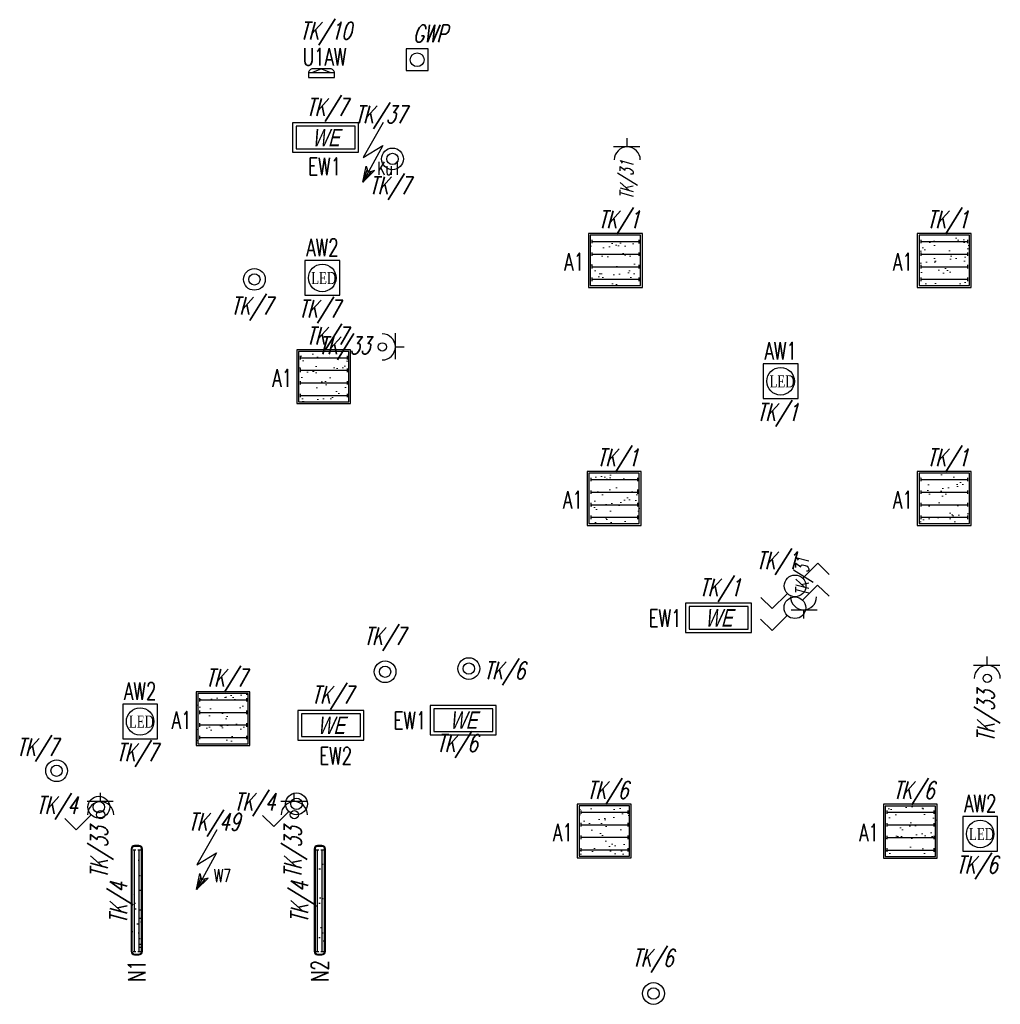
# Model space of a CAD drawing. Header units: millimetres. Extents: x 181179 to 194214, y -11455 to -6501.
# Tile 1 of 6: x 181179 to 182308, y -10601 to -9468. Entities that reach past the tile are written whole.
import ezdxf
from ezdxf.enums import TextEntityAlignment as Align

# ---------------------------------------------------------------- set-up
doc = ezdxf.new("R2010")
doc.units = ezdxf.units.MM
doc.layers.get('0').update_dxf_attribs({"lineweight": 30})
doc.layers.add('ele_oswietlenie', color=4, linetype='Continuous', lineweight=30)
doc.layers.add('ele_sila', color=6, linetype='Continuous', lineweight=30)
doc.styles.add('ele opis', font='romans.shx', dxfattribs={"width": 0.7, "oblique": 15})
doc.styles.add('Opis ele', font='romans.shx', dxfattribs={"width": 0.7})
doc.styles.get("Standard").update_dxf_attribs({"font": 'romans.shx', "width": 0.7, "oblique": 15})

# ---------------------------------------------------------------- blocks, each defined once
blk = doc.blocks.new('Oprawa TORINO M 4x18W')
at = {"lineweight": 0}
h = blk.add_hatch(dxfattribs=at)
h.set_pattern_fill('AR-SAND', color=256, scale=0.5, style=0)
h.paths.add_polyline_path([(-70.4, -42.2), (-70.4, 15.8), (-12.4, 15.8), (-12.4, -42.2)])
for p, q in [((-68.4, 10.6), (-68.4, 6.6)), ((-68.4, 8.6), (-14.4, 8.6)), ((-14.4, 10.6), (-14.4, 6.6)), ((-68.4, -3.9), (-68.4, -7.9)), ((-68.4, -5.9), (-14.4, -5.9)), ((-14.4, -3.9), (-14.4, -7.9)), ((-68.4, -18.4), (-68.4, -22.4)), ((-68.4, -20.4), (-14.4, -20.4)), ((-14.4, -18.4), (-14.4, -22.4)), ((-68.4, -32.9), (-68.4, -36.9)), ((-14.4, -32.9), (-14.4, -36.9)), ((-68.4, -34.9), (-14.4, -34.9))]:
    blk.add_line(p, q)
for points in [[(-72.4, -44.2), (-10.4, -44.2), (-10.4, 17.8), (-72.4, 17.8)], [(-70.4, -42.2), (-12.4, -42.2), (-12.4, 15.8), (-70.4, 15.8)]]:
    blk.add_lwpolyline(points, close=True)
at = {"width": 0.7}
blk.add_attdef('RO/OB', text='', height=20, dxfattribs=at).set_placement((-47, 26.2), align=Align.MIDDLE)
at = {"flags": 1}
blk.add_attdef('MOC', (6.7, -7.2), '', height=10, dxfattribs=at)
for tag, p in [('OZNACZENIE', (-88.9, -14.7)), ('GRUPA', (26.5, -21.1))]:
    blk.add_attdef(tag, text='', height=15).set_placement(p, align=Align.MIDDLE)
at = {"color": 3}
blk.add_attdef('AW', (-50.1, -56.6), '', height=15, dxfattribs=at)
blk = doc.blocks.new('Oprawa AQUAR 2x36W')
h = blk.add_hatch()
h.set_pattern_fill('AR-SAND', color=256, scale=0.5, style=0)
h.paths.add_polyline_path([(-145.3, -3.2), (-145.3, -8.2, 0.414214), (-142.3, -11.2), (-24.3, -11.2, 0.414214), (-21.3, -8.2), (-21.3, -3.2, 0.414214), (-24.3, -0.2), (-142.3, -0.2, 0.414214)])
for p, q in [((-142.3, -1.5), (-142.3, -4.5)), ((-142.3, -3), (-25.3, -3)), ((-142.3, -6.9), (-142.3, -9.9)), ((-142.3, -8.4), (-25.3, -8.4)), ((-25.3, -1.5), (-25.3, -4.5)), ((-25.3, -6.9), (-25.3, -9.9))]:
    blk.add_line(p, q)
for points in [[(-142.3, -12.2), (-24.3, -12.2, 0.414214), (-20.3, -8.2), (-20.3, -3.2, 0.414214), (-24.3, 0.8), (-142.3, 0.8, 0.414214), (-146.3, -3.2), (-146.3, -8.2, 0.414214)], [(-142.3, -11.2), (-24.3, -11.2, 0.414214), (-21.3, -8.2), (-21.3, -3.2, 0.414214), (-24.3, -0.2), (-142.3, -0.2, 0.414214), (-145.3, -3.2), (-145.3, -8.2, 0.414214)]]:
    blk.add_lwpolyline(points, format="xyb", close=True)
for tag, height, p in [('RO/OB', 15, (-87.2, 9.6)), ('OZNACZENIE', 15, (-157.8, -5.2)), ('GRUPA', 10, (-2.5, -46.6))]:
    blk.add_attdef(tag, text='', height=height).set_placement(p, align=Align.MIDDLE)
at = {"color": 3}
blk.add_attdef('AW', (-95.3, -28.5), '', height=15, dxfattribs=at)
at = {"flags": 1}
blk.add_attdef('MOC', (-22.2, -32.7), '', height=10, dxfattribs=at)
blk = doc.blocks.new('Oprawa DROP I 1x13')
for p, q in [((-46.9, -17.3), (-17, -17.3)), ((-32, -13.1), (-42.4, -17.3)), ((-32, -13.1), (-21.6, -17.3))]:
    blk.add_line(p, q)
blk.add_lwpolyline([(-47, -23.1), (-17, -23.1), (-17, -18.1, 0.414214), (-22, -13.1), (-42, -13.1, 0.414214), (-47, -18.1)], format="xyb", close=True)
for tag, p in [('RO/OB', (-31.7, 15.3)), ('OZNACZENIE', (-117.1, -28.3)), ('GRUPA', (26.5, -21.1))]:
    blk.add_attdef(tag, text='', height=10).set_placement(p, align=Align.MIDDLE)
at = {"flags": 1}
blk.add_attdef('MOC', (6.7, -7.2), '', height=10, dxfattribs=at)
blk.add_attdef('AW', (-40.5, -73.8), '', height=10)
blk = doc.blocks.new('Oprawa EW LED 3W sym')
at = {"color": 3}
blk.add_lwpolyline([(-118.6, -20.4), (-78.6, -20.4), (-78.6, 19.6), (-118.6, 19.6)], close=True, dxfattribs=at)
blk.add_circle((-98.6, -0.4), 15.8, dxfattribs=at)
at = {"color": 3, "insert": (-111.4, 6.5), "char_height": 14, "attachment_point": 1, "style": 'Opis ele'}
blk.add_mtext_dynamic_manual_height_columns('{\\fTimes New Roman|b0|i0|c238|p18;LED}', width=20.669, gutter_width=12.5, heights=[0], dxfattribs=at)
for tag, p in [('RO/OB', (-99.2, 12.9)), ('OZNACZENIE', (-220.1, -24.1))]:
    blk.add_attdef(tag, text='', height=10).set_placement(p, align=Align.MIDDLE)
at = {"flags": 1}
blk.add_attdef('MOC', (6.7, -7.2), '', height=10, dxfattribs=at)
blk = doc.blocks.new('Oprawa EXIT 1x8W n')
at = {"color": 3}
for points in [[(-141.7, -32.4), (-65.7, -32.4), (-65.7, 1.6), (-141.7, 1.6)], [(-137.7, -28.4), (-69.7, -28.4), (-69.7, -2.4), (-137.7, -2.4)]]:
    blk.add_lwpolyline(points, close=True, dxfattribs=at)
at = {"color": 3, "insert": (-103.7, -15.4), "char_height": 20, "width": 68, "attachment_point": 5}
blk.add_mtext('{\\fArial|b0|i0|c238|p34;WE}', dxfattribs=at)
for tag, p in [('RO/OB', (-99.2, 12.9)), ('OZNACZENIE', (-106.6, -21.6))]:
    blk.add_attdef(tag, text='', height=15).set_placement(p, align=Align.MIDDLE)
at = {"flags": 1}
blk.add_attdef('MOC', (-77.8, -7.3), '', height=10, dxfattribs=at)
blk = doc.blocks.new('Wypust')
for p, q in [((3.1, 34.3), (-19.8, -6.1)), ((2.9, 7.7), (-20.3, -34.5)), ((-19.8, -6.1), (2.9, 7.7)), ((-20.3, -34.5), (-16.4, -16)), ((-15.3, -19.7), (-20.3, -34.5)), ((-20.3, -34.5), (-6.8, -21.3)), ((-10.5, -22.4), (-20.3, -34.5)), ((-16.4, -16), (-14.2, -23.4)), ((-6.8, -21.3), (-14.2, -23.4))]:
    blk.add_line(p, q)
at = {"width": 0.7}
for tag, height, p in [('RO/OB', 20, (0.3, 42)), ('UWAGA', 15, (-44.1, -16.9))]:
    blk.add_attdef(tag, text='', height=height, dxfattribs=at).set_placement(p, align=Align.MIDDLE)
at = {"flags": 1}
blk.add_attdef('MOC', (10.8, 8.5), '', height=10, dxfattribs=at)
blk = doc.blocks.new('Gn 230V IP20')
for p, q in [((-14.3, 10), (15.7, 10)), ((0, 10), (0, 0))]:
    blk.add_line(p, q)
blk.add_arc((0, 25), 15, 180, 0)
blk.add_attdef('RO/OB', text='', height=10).set_placement((-0.1, 33.7), align=Align.MIDDLE)
at = {"flags": 1}
blk.add_attdef('MOC', (25.6, 12.9), '', height=10, dxfattribs=at)
blk = doc.blocks.new('Gn 230V IP44')
for p, q in [((-14.3, 10), (15.7, 10)), ((0, 10), (0, 0))]:
    blk.add_line(p, q)
blk.add_circle((0, 25), 4.82)
blk.add_arc((0, 25), 15, 180, 0)
blk.add_attdef('RO/OB', text='', height=15).set_placement((0.3, 42), align=Align.MIDDLE)
at = {"flags": 1}
blk.add_attdef('MOC', (25.6, 12.9), '', height=10, dxfattribs=at)
at = {"width": 0.7}
blk.add_attdef('UWAGA', text='', height=20, dxfattribs=at).set_placement((-36.2, -4.2), align=Align.CENTER)
blk = doc.blocks.new('Przycisk. IP44')
for radius in [12.5, 6.51]:
    blk.add_circle((-43.5, -30.7), radius)
for tag, p in [('RO/OB', (-31.7, 15.3)), ('GRUPA', (35.1, -9.6)), ('GRUPA', (26.5, -21.1))]:
    blk.add_attdef(tag, text='', height=15).set_placement(p, align=Align.MIDDLE)
blk = doc.blocks.new('Wylacznik sch.  IP20')
for p, q in [((-34.7, -21.9), (-17.4, -4.6)), ((-17.4, -4.6), (-4.2, -17.4)), ((-69.7, -56.8), (-82.9, -44)), ((-52.4, -39.6), (-69.7, -56.8))]:
    blk.add_line(p, q)
blk.add_circle((-43.5, -30.7), 12.5)
at = {"width": 0.7}
blk.add_attdef('RO/OB', text='', height=20, dxfattribs=at).set_placement((-31.7, 15.3), align=Align.MIDDLE)
for p in [(35.1, -9.6), (-56.4, -57.4)]:
    blk.add_attdef('GRUPA', text='', height=10).set_placement(p, align=Align.MIDDLE)
blk = doc.blocks.new('Wylacznik 1b IP44')
for p, q in [((-34.7, -21.9), (-17.4, -4.6)), ((-17.4, -4.6), (-4.2, -17.4))]:
    blk.add_line(p, q)
for radius in [12.5, 6.51]:
    blk.add_circle((-43.5, -30.7), radius)
for tag, p in [('RO/OB', (-31.7, 15.3)), ('GRUPA', (35.1, -9.6)), ('GRUPA', (26.5, -21.1))]:
    blk.add_attdef(tag, text='', height=15).set_placement(p, align=Align.MIDDLE)

msp = doc.modelspace()

# ---------------------------------------------------------------- linework, layer by layer
at = {"lineweight": 25}
msp.add_lwpolyline([(181624.4, -9526.2), (181649.4, -9526.2), (181649.4, -9501.2), (181624.4, -9501.2)], close=True, dxfattribs=at)
msp.add_circle((181636.9, -9513.7), 7.92, dxfattribs=at)

# ---------------------------------------------------------------- block references
at = {"layer": 'ele_oswietlenie'}
ref = msp.add_blockref('Oprawa DROP I 1x13', (181558.8, -9511), dxfattribs=at)
ref.add_attrib('RO/OB', 'TK/10', dxfattribs={"layer": '0', "height": 20, "oblique": 15, "width": 0.7}).set_placement((181531.7, -9481.8), align=Align.MIDDLE)
ref.add_attrib('OZNACZENIE', 'U1AW', dxfattribs={"layer": '0', "height": 20, "width": 0.7}).set_placement((181530.3, -9510.5), align=Align.MIDDLE)
ref = msp.add_blockref('Oprawa EXIT 1x8W n', (181635.2, -9587.9), dxfattribs=at)
ref.add_attrib('RO/OB', 'TK/7', dxfattribs={"layer": '0', "height": 20, "oblique": 15, "width": 0.7}).set_placement((181533.1, -9569.7), align=Align.MIDDLE)
ref.add_attrib('OZNACZENIE', 'EW1', dxfattribs={"layer": '0', "height": 20, "width": 0.7}).set_placement((181530.4, -9636.5), align=Align.MIDDLE)
ref = msp.add_blockref('Przycisk. IP44', (181652, -9597.2), dxfattribs=at)
ref.add_attrib('RO/OB', 'TK/7', dxfattribs={"layer": '0', "height": 20, "style": 'ele opis', "oblique": 15, "width": 0.7}).set_placement((181605.5, -9659.9), align=Align.MIDDLE)
ref = msp.add_blockref('Oprawa TORINO M 4x18W', (181906.6, -9731.6), dxfattribs=at)
ref.add_attrib('RO/OB', 'TK/1', dxfattribs={"layer": '0', "height": 20, "oblique": 15, "width": 0.7}).set_placement((181869.1, -9699.1), align=Align.MIDDLE)
ref.add_attrib('OZNACZENIE', 'A1', dxfattribs={"layer": '0', "height": 20, "width": 0.7}).set_placement((181817.7, -9746.4), align=Align.MIDDLE)
ref = msp.add_blockref('Oprawa TORINO M 4x18W', (182285.1, -9731.6), dxfattribs=at)
ref.add_attrib('RO/OB', 'TK/1', dxfattribs={"layer": '0', "height": 20, "oblique": 15, "width": 0.7}).set_placement((182247.6, -9699.1), align=Align.MIDDLE)
ref.add_attrib('OZNACZENIE', 'A1', dxfattribs={"layer": '0', "height": 20, "width": 0.7}).set_placement((182196.2, -9746.4), align=Align.MIDDLE)
ref = msp.add_blockref('Oprawa EW LED 3W sym', (181626.3, -9764.6), dxfattribs=at)
ref.add_attrib('RO/OB', 'TK/7', dxfattribs={"layer": '0', "height": 20, "oblique": 15, "width": 0.7}).set_placement((181524.2, -9801.9), align=Align.MIDDLE)
ref.add_attrib('OZNACZENIE', 'AW2', dxfattribs={"layer": '0', "height": 20, "width": 0.7}).set_placement((181527.9, -9729.9), align=Align.MIDDLE)
ref = msp.add_blockref('Przycisk. IP44', (181493, -9735.9), dxfattribs=at)
ref.add_attrib('RO/OB', 'TK/7', dxfattribs={"layer": '0', "height": 20, "style": 'ele opis', "oblique": 15, "width": 0.7}).set_placement((181446.4, -9798.6), align=Align.MIDDLE)
ref = msp.add_blockref('Oprawa TORINO M 4x18W', (181570.7, -9865.4), dxfattribs=at)
ref.add_attrib('RO/OB', 'TK/7', dxfattribs={"layer": '0', "height": 20, "oblique": 15, "width": 0.7}).set_placement((181533.2, -9832.9), align=Align.MIDDLE)
ref.add_attrib('OZNACZENIE', 'A1', dxfattribs={"layer": '0', "height": 20, "width": 0.7}).set_placement((181481.7, -9880.2), align=Align.MIDDLE)
ref = msp.add_blockref('Oprawa EW LED 3W sym', (182154, -9883.6), dxfattribs=at)
ref.add_attrib('RO/OB', 'TK/1', dxfattribs={"layer": '0', "height": 20, "oblique": 15, "width": 0.7}).set_placement((182051.8, -9920.9), align=Align.MIDDLE)
ref.add_attrib('OZNACZENIE', 'AW1', dxfattribs={"layer": '0', "height": 20, "width": 0.7}).set_placement((182055.5, -9849), align=Align.MIDDLE)
ref = msp.add_blockref('Oprawa TORINO M 4x18W', (181905.1, -10005.7), dxfattribs=at)
ref.add_attrib('RO/OB', 'TK/1', dxfattribs={"layer": '0', "height": 20, "oblique": 15, "width": 0.7}).set_placement((181867.6, -9973.2), align=Align.MIDDLE)
ref.add_attrib('OZNACZENIE', 'A1', dxfattribs={"layer": '0', "height": 20, "width": 0.7}).set_placement((181816.2, -10020.4), align=Align.MIDDLE)
ref = msp.add_blockref('Oprawa TORINO M 4x18W', (182285.1, -10005.7), dxfattribs=at)
ref.add_attrib('RO/OB', 'TK/1', dxfattribs={"layer": '0', "height": 20, "oblique": 15, "width": 0.7}).set_placement((182247.6, -9973.2), align=Align.MIDDLE)
ref.add_attrib('OZNACZENIE', 'A1', dxfattribs={"layer": '0', "height": 20, "width": 0.7}).set_placement((182196.2, -10020.4), align=Align.MIDDLE)
ref = msp.add_blockref('Wylacznik sch.  IP20', (182115.5, -10089), dxfattribs=at)
ref.add_attrib('RO/OB', 'TK/1', dxfattribs={"layer": '0', "height": 20, "oblique": 15, "width": 0.7}).set_placement((182051.3, -10091.7), align=Align.MIDDLE)
ref = msp.add_blockref('Oprawa EXIT 1x8W n', (182087.6, -10141), dxfattribs=at)
ref.add_attrib('RO/OB', 'TK/1', dxfattribs={"layer": '0', "height": 20, "oblique": 15, "width": 0.7}).set_placement((181985.5, -10122.8), align=Align.MIDDLE)
ref.add_attrib('OZNACZENIE', 'EW1', dxfattribs={"layer": '0', "height": 20, "width": 0.7}).set_placement((181922.4, -10156.9), align=Align.MIDDLE)
msp.add_blockref('Wylacznik sch.  IP20', (182115.3, -10114), dxfattribs=at)
ref = msp.add_blockref('Przycisk. IP44', (181643.5, -10187.8), dxfattribs=at)
ref.add_attrib('RO/OB', 'TK/7', dxfattribs={"layer": '0', "height": 20, "style": 'ele opis', "oblique": 15, "width": 0.7}).set_placement((181599.3, -10179.1), align=Align.MIDDLE)
ref = msp.add_blockref('Przycisk. IP44', (181739.9, -10184.2), dxfattribs=at)
ref.add_attrib('RO/OB', 'TK/6', dxfattribs={"layer": '0', "height": 20, "style": 'ele opis', "oblique": 15, "width": 0.7}).set_placement((181737.4, -10218.6), align=Align.MIDDLE)
ref = msp.add_blockref('Oprawa TORINO M 4x18W', (181454.7, -10259.4), dxfattribs=at)
ref.add_attrib('RO/OB', 'TK/7', dxfattribs={"layer": '0', "height": 20, "oblique": 15, "width": 0.7}).set_placement((181417.2, -10226.9), align=Align.MIDDLE)
ref.add_attrib('OZNACZENIE', 'A1', dxfattribs={"layer": '0', "height": 20, "width": 0.7}).set_placement((181365.7, -10274.1), align=Align.MIDDLE)
ref = msp.add_blockref('Oprawa EW LED 3W sym', (181416.5, -10275.4), dxfattribs=at)
ref.add_attrib('RO/OB', 'TK/7', dxfattribs={"layer": '0', "height": 20, "oblique": 15, "width": 0.7}).set_placement((181314.3, -10312.7), align=Align.MIDDLE)
ref.add_attrib('OZNACZENIE', 'AW2', dxfattribs={"layer": '0', "height": 20, "width": 0.7}).set_placement((181318.1, -10240.8), align=Align.MIDDLE)
ref = msp.add_blockref('Oprawa EXIT 1x8W n', (181641.4, -10264.7), dxfattribs=at)
ref.add_attrib('RO/OB', 'TK/7', dxfattribs={"layer": '0', "height": 20, "oblique": 15, "width": 0.7}).set_placement((181539.3, -10246.6), align=Align.MIDDLE)
ref.add_attrib('OZNACZENIE', 'EW2', dxfattribs={"layer": '0', "height": 20, "width": 0.7}).set_placement((181543.1, -10315.4), align=Align.MIDDLE)
ref = msp.add_blockref('Oprawa EXIT 1x8W n', (181793.7, -10258.8), dxfattribs=at)
ref.add_attrib('RO/OB', 'TK/6', dxfattribs={"layer": '0', "height": 20, "oblique": 15, "width": 0.7}).set_placement((181682.9, -10302.2), align=Align.MIDDLE)
ref.add_attrib('OZNACZENIE', 'EW1', dxfattribs={"layer": '0', "height": 20, "width": 0.7}).set_placement((181628.6, -10274.6), align=Align.MIDDLE)
ref = msp.add_blockref('Przycisk. IP44', (181265.3, -10301.8), dxfattribs=at)
ref.add_attrib('RO/OB', 'TK/7', dxfattribs={"layer": '0', "height": 20, "style": 'ele opis', "oblique": 15, "width": 0.7}).set_placement((181199.6, -10306.6), align=Align.MIDDLE)
ref = msp.add_blockref('Oprawa TORINO M 4x18W', (181893.7, -10388.7), dxfattribs=at)
ref.add_attrib('RO/OB', 'TK/6', dxfattribs={"layer": '0', "height": 20, "oblique": 15, "width": 0.7}).set_placement((181856.2, -10356.2), align=Align.MIDDLE)
ref.add_attrib('OZNACZENIE', 'A1', dxfattribs={"layer": '0', "height": 20, "width": 0.7}).set_placement((181804.8, -10403.5), align=Align.MIDDLE)
ref = msp.add_blockref('Oprawa TORINO M 4x18W', (182246.2, -10388.9), dxfattribs=at)
ref.add_attrib('RO/OB', 'TK/6', dxfattribs={"layer": '0', "height": 20, "oblique": 15, "width": 0.7}).set_placement((182208.7, -10356.4), align=Align.MIDDLE)
ref.add_attrib('OZNACZENIE', 'A1', dxfattribs={"layer": '0', "height": 20, "width": 0.7}).set_placement((182157.2, -10403.7), align=Align.MIDDLE)
ref = msp.add_blockref('Wylacznik 1b IP44', (181226.9, -10405), dxfattribs=dict(at, rotation=180))
ref.add_attrib('RO/OB', 'TK/4', dxfattribs={"layer": '0', "height": 20, "oblique": 15, "width": 0.7}).set_placement((181222.2, -10373.5), align=Align.MIDDLE)
ref = msp.add_blockref('Wylacznik 1b IP44', (181454.5, -10401.3), dxfattribs=dict(at, rotation=180))
ref.add_attrib('RO/OB', 'TK/4', dxfattribs={"layer": '0', "height": 20, "oblique": 15, "width": 0.7}).set_placement((181449.8, -10369.7), align=Align.MIDDLE)
ref = msp.add_blockref('Oprawa EW LED 3W sym', (182383.7, -10404.9), dxfattribs=at)
ref.add_attrib('RO/OB', 'TK/6', dxfattribs={"layer": '0', "height": 20, "oblique": 15, "width": 0.7}).set_placement((182281.5, -10442.2), align=Align.MIDDLE)
ref.add_attrib('OZNACZENIE', 'AW2', dxfattribs={"layer": '0', "height": 20, "width": 0.7}).set_placement((182285.3, -10370.3), align=Align.MIDDLE)
ref = msp.add_blockref('Oprawa AQUAR 2x36W', (181308.4, -10398.3), dxfattribs=dict(at, rotation=90))
ref.add_attrib('RO/OB', 'TK/4', dxfattribs={"layer": '0', "height": 20, "rotation": 90, "oblique": 15, "width": 0.7}).set_placement((181294.6, -10484.8), align=Align.MIDDLE)
ref.add_attrib('OZNACZENIE', 'N1', dxfattribs={"layer": '0', "height": 20, "rotation": 90, "width": 0.7}).set_placement((181314, -10563.2), align=Align.MIDDLE)
ref = msp.add_blockref('Oprawa AQUAR 2x36W', (181519.1, -10398.3), dxfattribs=dict(at, rotation=90))
ref.add_attrib('RO/OB', 'TK/4', dxfattribs={"layer": '0', "height": 20, "rotation": 90, "oblique": 15, "width": 0.7}).set_placement((181503, -10484.1), align=Align.MIDDLE)
ref.add_attrib('OZNACZENIE', 'N2', dxfattribs={"layer": '0', "height": 20, "rotation": 90, "width": 0.7}).set_placement((181524.7, -10563.2), align=Align.MIDDLE)
ref = msp.add_blockref('Przycisk. IP44', (181952.5, -10558.3), dxfattribs=at)
ref.add_attrib('RO/OB', 'TK/6', dxfattribs={"layer": '0', "height": 20, "style": 'ele opis', "oblique": 15, "width": 0.7}).set_placement((181908.3, -10549.5), align=Align.MIDDLE)
at = {"layer": 'ele_sila', "lineweight": 0}
ref = msp.add_blockref('Wypust', (181594.6, -9620.1), dxfattribs=at)
ref.add_attrib('RO/OB', 'TK/37', dxfattribs={"layer": '0', "height": 20, "oblique": 15, "width": 0.7}).set_placement((181594.9, -9578.1), align=Align.MIDDLE)
ref.add_attrib('UWAGA', 'Ku1', dxfattribs={"layer": '0', "height": 15, "width": 0.7}).set_placement((181604.3, -9638.6), align=Align.MIDDLE)
at = {"layer": 'ele_sila'}
ref = msp.add_blockref('Gn 230V IP20', (181878.8, -9604.1), dxfattribs=dict(at, rotation=180))
ref.add_attrib('RO/OB', 'TK/31', dxfattribs={"layer": '0', "height": 15, "rotation": 90, "oblique": 15, "width": 0.7}).set_placement((181879.1, -9652), align=Align.MIDDLE)
at = {"layer": 'ele_sila', "lineweight": 0}
ref = msp.add_blockref('Gn 230V IP44', (181621.8, -9844.4), dxfattribs=dict(at, rotation=90))
ref.add_attrib('RO/OB', 'TK/33', dxfattribs={"layer": '0', "height": 20, "oblique": 15, "width": 0.7}).set_placement((181553.3, -9844.1), align=Align.MIDDLE)
at = {"layer": 'ele_sila'}
ref = msp.add_blockref('Gn 230V IP20', (182081.8, -10157.1), dxfattribs=at)
ref.add_attrib('RO/OB', 'TK/31', dxfattribs={"layer": '0', "height": 15, "rotation": 90, "oblique": 15, "width": 0.7}).set_placement((182081.5, -10109.1), align=Align.MIDDLE)
at = {"layer": 'ele_sila', "lineweight": 0}
ref = msp.add_blockref('Gn 230V IP44', (182293.3, -10201.1), dxfattribs=dict(at, rotation=180))
ref.add_attrib('RO/OB', 'TK/33', dxfattribs={"layer": '0', "height": 20, "rotation": 90, "oblique": 15, "width": 0.7}).set_placement((182293, -10269.6), align=Align.MIDDLE)
ref = msp.add_blockref('Gn 230V IP44', (181272.5, -10358.1), dxfattribs=dict(at, rotation=180))
ref.add_attrib('RO/OB', 'TK/33', dxfattribs={"layer": '0', "height": 20, "rotation": 90, "oblique": 15, "width": 0.7}).set_placement((181272.2, -10426.6), align=Align.MIDDLE)
ref = msp.add_blockref('Gn 230V IP44', (181495.5, -10358.1), dxfattribs=dict(at, rotation=180))
ref.add_attrib('RO/OB', 'TK/33', dxfattribs={"layer": '0', "height": 20, "rotation": 90, "oblique": 15, "width": 0.7}).set_placement((181495.2, -10426.6), align=Align.MIDDLE)
ref = msp.add_blockref('Wypust', (181403, -10434.8), dxfattribs=at)
ref.add_attrib('RO/OB', 'TK/49', dxfattribs={"layer": '0', "height": 20, "oblique": 15, "width": 0.7}).set_placement((181403.3, -10392.8), align=Align.MIDDLE)
ref.add_attrib('UWAGA', 'W7', dxfattribs={"layer": '0', "height": 15, "width": 0.7}).set_placement((181412.7, -10453.3), align=Align.MIDDLE)

# ---------------------------------------------------------------- texts
at = {"lineweight": 25, "insert": (181632.1, -9473.6), "char_height": 20, "width": 44.702, "attachment_point": 1}
msp.add_mtext('GWP', dxfattribs=at)

doc.saveas('drawing.dxf')
